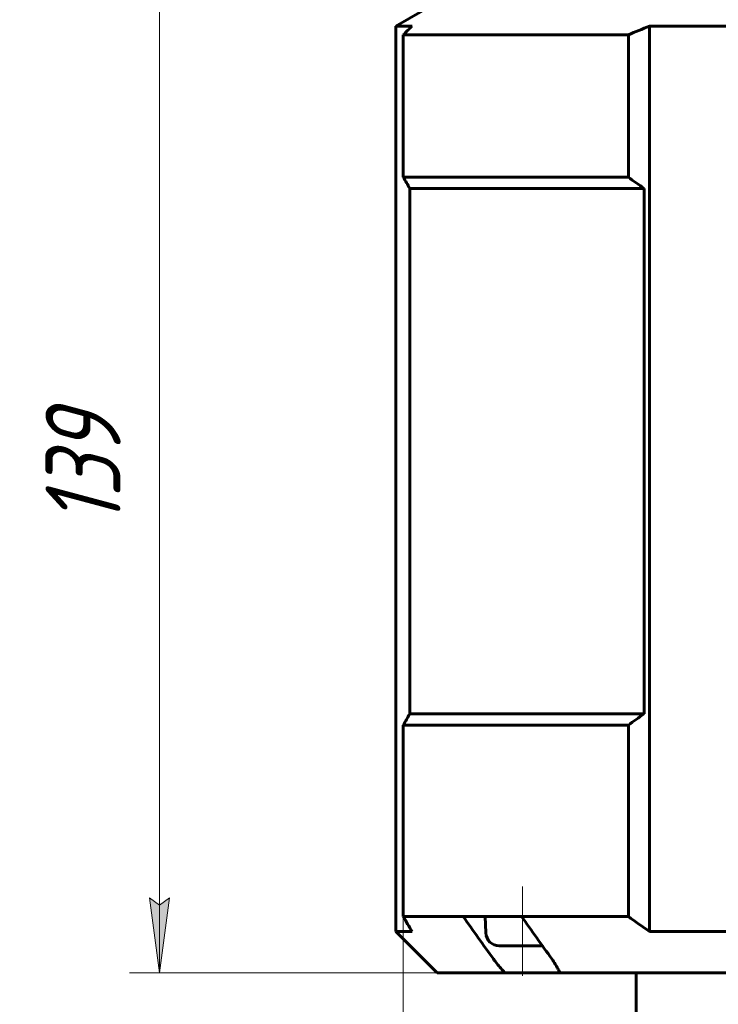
# Model space of a CAD drawing. Header units: millimetres. Extents: x 0 to 297, y 0 to 420.
# Tile 19 of 32: x 48 to 94, y 267 to 333. Entities that reach past the tile are written whole.
import ezdxf

# ---------------------------------------------------------------- set-up
doc = ezdxf.new("R2010")
doc.units = ezdxf.units.MM
for name, pattern in [('K5LT_AXLED', [12, 7.5, -1.5, 1.5, -1.5]), ('K5LT_BASIC', [0]), ('K5LT_THIN', [0])]:
    doc.linetypes.add(name, pattern=pattern)
doc.layers.add('Системный слой', color=7, linetype='Continuous')
doc.layers.add('Системный слой (1)', color=251, linetype='Continuous', true_color=0x6c6c6c)
doc.styles.add('KDIMTEXTSTYLE', font='txt', dxfattribs={"width": 0.96, "oblique": 15, "height": 5})
doc.styles.add('KTEXTSTYLE', font='txt', dxfattribs={"width": 0.96, "height": 5})
doc.dimstyles.new('KDIMSTYLE (0.50)', dxfattribs={"dimtxt": 5, "dimasz": 1, "dimexe": 2, "dimexo": 0, "dimgap": 1, "dimtad": 1, "dimlfac": 2, "dimtxsty": 'KDIMTEXTSTYLE', "dimsah": 1, "dimcen": 0, "dimdle": 1, "dimadec": 0, "dimazin": 0, "dimtfac": 0.667, "dimtmove": 0, "dimatfit": 3, "dimfxl": 1, "dimtvp": 1, "dimtolj": 1, "dimtzin": 0, "dimarcsym": 0})

# ---------------------------------------------------------------- blocks, each defined once
blk = doc.blocks.new('U10')
at = {"layer": 'Системный слой (1)', "color": 143, "linetype": 'K5LT_BASIC', "lineweight": 60, "true_color": 0x33acca}
for p, q in [((79.856, 271.173), (81.409, 271.173)), ((81.409, 271.173), (82.727, 271.173))]:
    blk.add_line(p, q, dxfattribs=at)
blk = doc.blocks.new('D0')
at = {"layer": 'Системный слой (1)'}
for points in [[(78.46, 185.656), (77.96, 186.314), (78.46, 186.972), (73.46, 186.314)], [(135.34, 186.314), (130.34, 186.972), (130.84, 186.314), (130.34, 185.656)]]:
    blk.add_hatch(color=7, dxfattribs=at).paths.add_polyline_path(points)
at = {"layer": 'Системный слой (1)', "color": 7, "linetype": 'K5LT_THIN', "lineweight": 18, "true_color": 0xffffff}
for p, q in [((73.46, 279.498), (73.46, 184.314)), ((135.34, 277.545), (135.34, 184.314)), ((73.46, 186.314), (78.46, 186.972)), ((78.46, 186.972), (77.96, 186.314)), ((130.84, 186.314), (130.34, 186.972)), ((130.34, 186.972), (135.34, 186.314)), ((78.46, 185.656), (73.46, 186.314)), ((73.46, 186.314), (135.34, 186.314)), ((77.96, 186.314), (78.46, 185.656)), ((135.34, 186.314), (130.34, 185.656)), ((130.34, 185.656), (130.84, 186.314))]:
    blk.add_line(p, q, dxfattribs=at)
blk.add_wipeout([(99.323, 187.314), (99.323, 194.696), (109.071, 194.696), (109.071, 187.314)]).dxf.layer = 'Системный слой (1)'
at = {"layer": 'Системный слой (1)', "color": 7, "insert": (99.323, 193.902), "char_height": 5, "attachment_point": 1, "style": 'KTEXTSTYLE'}
blk.add_mtext('\\fArial|b0|c204|p34;\\H5.0;\\W1.000;\\Q15;\\fGOST Type AU|b0|i0|c204|p34;\\Q15;\\W0.960;124', dxfattribs=at)
blk = doc.blocks.new('KDIMARROW_01')
at = {"layer": 'Системный слой'}
blk.add_hatch(color=0, dxfattribs=at).paths.add_polyline_path([(-5, -0.658), (0, 0), (-5, 0.658), (-4.5, 0)])
at = {"layer": 'Системный слой', "color": 0, "linetype": 'K5LT_THIN', "lineweight": 18}
for p, q in [((-4.5, 0), (-5, 0.658)), ((-5, 0.658), (0, 0)), ((0, 0), (-5, -0.658)), ((-5, -0.658), (-4.5, 0))]:
    blk.add_line(p, q, dxfattribs=at)
at = {"layer": 'Системный слой (1)', "color": 0, "linetype": 'K5LT_THIN', "lineweight": 18}
blk.add_line((96.965, 338.873), (96.465, 338.873), dxfattribs=at)
blk = doc.blocks.new('D1')
at = {"layer": 'Системный слой (1)'}
for points in [[(42.779, 333.873), (42.121, 338.873), (41.462, 333.873), (42.121, 334.373)], [(42.121, 257.873), (42.779, 262.873), (42.121, 262.373), (41.462, 262.873)]]:
    blk.add_hatch(color=7, dxfattribs=at).paths.add_polyline_path(points)
at = {"layer": 'Системный слой (1)', "color": 7, "linetype": 'K5LT_THIN', "lineweight": 18, "true_color": 0xffffff}
for p, q in [((76.465, 338.873), (40.121, 338.873)), ((41.462, 333.873), (42.121, 338.873)), ((42.121, 338.873), (42.779, 333.873)), ((42.121, 257.873), (42.121, 338.873)), ((42.121, 334.373), (41.462, 333.873)), ((42.779, 333.873), (42.121, 334.373)), ((42.121, 257.873), (41.462, 262.873)), ((41.462, 262.873), (42.121, 262.373)), ((42.121, 262.373), (42.779, 262.873)), ((42.779, 262.873), (42.121, 257.873)), ((91.215, 257.873), (40.121, 257.873))]:
    blk.add_line(p, q, dxfattribs=at)
blk.add_wipeout([(41.121, 293.164), (33.739, 293.164), (33.739, 303.166), (41.121, 303.166)]).dxf.layer = 'Системный слой (1)'
at = {"layer": 'Системный слой (1)', "color": 7, "insert": (34.533, 293.164), "char_height": 5, "attachment_point": 1, "rotation": 90, "style": 'KTEXTSTYLE'}
blk.add_mtext('\\fArial|b0|c204|p34;\\H5.0;\\W1.000;\\Q15;\\fGOST Type AU|b0|i0|c204|p34;\\Q15;\\W0.960;162', dxfattribs=at)
blk = doc.blocks.new('D2')
at = {"layer": 'Системный слой (1)'}
for points in [[(57.88, 333.873), (57.222, 338.873), (56.563, 333.873), (57.222, 334.373)], [(57.222, 269.373), (57.88, 274.373), (57.222, 273.873), (56.563, 274.373)]]:
    blk.add_hatch(color=7, dxfattribs=at).paths.add_polyline_path(points)
at = {"layer": 'Системный слой (1)', "color": 7, "linetype": 'K5LT_THIN', "lineweight": 18, "true_color": 0xffffff}
for p, q in [((76.465, 338.873), (55.222, 338.873)), ((56.563, 333.873), (57.222, 338.873)), ((57.222, 338.873), (57.88, 333.873)), ((57.222, 269.373), (57.222, 338.873)), ((57.222, 334.373), (56.563, 333.873)), ((57.88, 333.873), (57.222, 334.373)), ((57.222, 269.373), (56.563, 274.373)), ((56.563, 274.373), (57.222, 273.873)), ((57.222, 273.873), (57.88, 274.373)), ((57.88, 274.373), (57.222, 269.373)), ((83.887, 269.373), (55.222, 269.373))]:
    blk.add_line(p, q, dxfattribs=at)
blk.add_wipeout([(56.222, 299.112), (48.84, 299.112), (48.84, 308.733), (56.222, 308.733)]).dxf.layer = 'Системный слой (1)'
at = {"layer": 'Системный слой (1)', "color": 7, "insert": (49.634, 299.112), "char_height": 5, "attachment_point": 1, "rotation": 90, "style": 'KTEXTSTYLE'}
blk.add_mtext('\\fArial|b0|c204|p34;\\H5.0;\\W1.000;\\Q15;\\fGOST Type AU|b0|i0|c204|p34;\\Q15;\\W0.960;139', dxfattribs=at)

msp = doc.modelspace()

# ---------------------------------------------------------------- linework, layer by layer
at = {"layer": 'Системный слой (1)', "color": 143, "linetype": 'K5LT_BASIC', "lineweight": 60, "true_color": 0x33acca}
for p, q in [((75.4653, 333.8733), (72.9653, 332.43)), ((72.9653, 272.1233), (72.9653, 332.43)), ((72.9653, 332.43), (74.0428, 332.43)), ((89.8551, 332.43), (96.9653, 332.43)), ((89.8551, 272.1233), (89.8551, 332.43)), ((73.4605, 331.8526), (88.4494, 331.8526)), ((73.4605, 322.3733), (73.4605, 331.8526)), ((88.4494, 322.3733), (88.4494, 331.8526)), ((73.4605, 322.3733), (88.4494, 322.3733)), ((73.8942, 321.6233), (73.8942, 286.6233)), ((73.8942, 321.6233), (89.4964, 321.6233)), ((89.4964, 321.6233), (89.4964, 286.6233)), ((73.8942, 286.6233), (89.4964, 286.6233)), ((73.4605, 285.8733), (88.4494, 285.8733)), ((73.4605, 273.1233), (73.4605, 285.8733)), ((88.4494, 273.1233), (88.4494, 285.8733)), ((73.4605, 273.1233), (77.4504, 273.1233)), ((77.4504, 273.1233), (81.3395, 273.1233)), ((78.9566, 272.0341), (78.909, 273.1233)), ((81.3395, 273.1233), (88.4494, 273.1233)), ((72.9653, 272.1233), (75.7153, 269.3733)), ((72.9653, 272.1233), (74.0428, 272.1233)), ((89.8551, 272.1233), (104.0756, 272.1233)), ((75.7153, 269.3733), (80.2166, 269.3733)), ((80.2166, 269.3733), (83.887, 269.3733)), ((83.887, 269.3733), (110.0437, 269.3733)), ((88.9653, 263.6233), (88.9653, 269.3733))]:
    msp.add_line(p, q, dxfattribs=at)
at = {"layer": 'Системный слой (1)', "color": 30, "linetype": 'K5LT_AXLED', "lineweight": 18, "true_color": 0xff8000}
msp.add_line((81.409, 269.1733), (81.409, 275.1233), dxfattribs=at)
at = {"layer": 'Системный слой (1)', "color": 143, "linetype": 'K5LT_BASIC', "lineweight": 60, "true_color": 0x33acca}
msp.add_arc((79.8557, 272.0733), 0.9, 182.5, 270, dxfattribs=at)
for points in [[(74.0428, 332.43), (73.848, 332.2421), (73.6539, 332.0495), (73.4605, 331.8526)], [(89.8551, 332.43), (89.3849, 332.2421), (88.9164, 332.0495), (88.4494, 331.8526)], [(73.8942, 321.6233), (73.7488, 321.8699), (73.6042, 322.12), (73.4605, 322.3733)], [(89.4964, 321.6233), (89.1453, 321.8699), (88.7964, 322.12), (88.4494, 322.3733)], [(73.8942, 286.6233), (73.7488, 286.3768), (73.6042, 286.1267), (73.4605, 285.8733)], [(89.4964, 286.6233), (89.1453, 286.3768), (88.7964, 286.1267), (88.4494, 285.8733)], [(74.0428, 272.1233), (73.8471, 272.4502), (73.6531, 272.7839), (73.4605, 273.1233)], [(79.4645, 270.2945), (78.7928, 271.237), (78.1215, 272.18), (77.4504, 273.1233)], [(83.3535, 270.2945), (82.6819, 271.237), (82.0106, 272.18), (81.3395, 273.1233)], [(89.8551, 272.1233), (89.3826, 272.4502), (88.9143, 272.7839), (88.4494, 273.1233)]]:
    msp.add_open_spline(points, degree=3, dxfattribs=at)
for points, knots in [([(80.2166, 269.3733), (80.1235, 269.4743), (79.943, 269.678), (79.6915, 269.9861), (79.5377, 270.1918), (79.4645, 270.2945)], [0, 0, 0, 0, 1.9907027, 3.9906117, 6, 6, 6, 6]), ([(83.887, 269.3733), (83.8443, 269.4697), (83.7502, 269.6625), (83.5746, 269.9696), (83.4349, 270.1804), (83.3535, 270.2945)], [0, 0, 0, 0, 1.8900813, 3.7777326, 6, 6, 6, 6])]:
    msp.add_open_spline(points, degree=3, knots=knots, dxfattribs=at)

# ---------------------------------------------------------------- block references
at = {"layer": 'Системный слой (1)'}
msp.add_blockref('U10', (0, 0), dxfattribs=at)

# ---------------------------------------------------------------- next in the draw order: dimensions: what is measured, and where the dimension line sits
at = {"layer": 'Системный слой (1)', "color": 7}
dim = msp.add_linear_dim(base=(73.4605, 186.314), p1=(135.3403, 277.5446), p2=(73.4605, 279.4983), dimstyle='KDIMSTYLE (0.50)', override={"dimexo": 0, "dimpost": '\\fGOST Type AU|b0|c204|p34;\\H5.0;\\W0.960;\\Q15;<>', "dimblk1": 'KDIMARROW_01', "dimblk2": 'KDIMARROW_01', "dimse1": 0, "dimse2": 0, "dimclrt": 7, "dimtol": 1, "dimtp": 0, "dimtm": 0, "dimtdec": 5, "dimtolj": 1}, dxfattribs=at)
dim.commit()
dim.dimension.update_dxf_attribs({"geometry": 'D0', "text_midpoint": (104.4004, 186.314), "dimtype": 160})

# ---------------------------------------------------------------- next in the draw order: dimensions: what is measured, and where the dimension line sits
dim = msp.add_linear_dim(base=(42.1206, 257.8733), p1=(76.4653, 338.8733), p2=(91.2153, 257.8733), angle=90, dimstyle='KDIMSTYLE (0.50)', override={"dimexo": 0, "dimpost": '\\fGOST Type AU|b0|c204|p34;\\H5.0;\\W0.960;\\Q15;<>', "dimblk1": 'KDIMARROW_01', "dimblk2": 'KDIMARROW_01', "dimse1": 0, "dimse2": 0, "dimclrt": 7, "dimtol": 1, "dimtp": 0, "dimtm": 0, "dimtdec": 5, "dimtolj": 1}, dxfattribs=at)
dim.commit()
dim.dimension.update_dxf_attribs({"geometry": 'D1', "text_midpoint": (42.1206, 298.3733), "dimtype": 160})

# ---------------------------------------------------------------- next in the draw order: dimensions: what is measured, and where the dimension line sits
dim = msp.add_linear_dim(base=(57.2217, 269.3733), p1=(76.4653, 338.8733), p2=(83.887, 269.3733), angle=90, dimstyle='KDIMSTYLE (0.50)', override={"dimexo": 0, "dimpost": '\\fGOST Type AU|b0|c204|p34;\\H5.0;\\W0.960;\\Q15;<>', "dimblk1": 'KDIMARROW_01', "dimblk2": 'KDIMARROW_01', "dimse1": 0, "dimse2": 0, "dimclrt": 7, "dimtol": 1, "dimtp": 0, "dimtm": 0, "dimtdec": 5, "dimtolj": 1}, dxfattribs=at)
dim.commit()
dim.dimension.update_dxf_attribs({"geometry": 'D2', "text_midpoint": (57.2217, 304.1233), "dimtype": 160})

doc.saveas('drawing.dxf')
